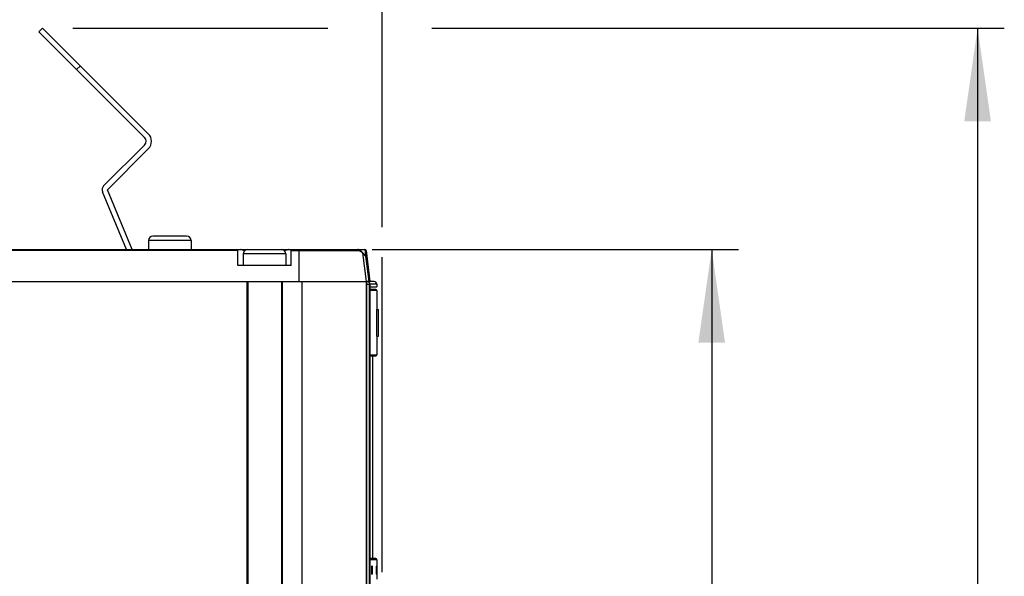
# Model space of a CAD drawing. Extents: x 0 to 594, y 0 to 420.
# Tile 19 of 53: x 234 to 271, y 253 to 274. Entities that reach past the tile are written whole.
import ezdxf

# ---------------------------------------------------------------- set-up
doc = ezdxf.new("R2010")
doc.units = 0
doc.header["$LTSCALE"] = 32.67
doc.layers.get('0').update_dxf_attribs({"linetype": 'CONTINUOUS'})
doc.styles.get("Standard").update_dxf_attribs({"font": 'txt', "width": 0.8})
doc.dimstyles.get("Standard").update_dxf_attribs({"dimtxt": 2.5, "dimasz": 2.5, "dimexe": 1.25, "dimexo": 0.625, "dimtad": 1, "dimcen": 2.5, "dimazin": 3, "dimtfac": 1, "dimtmove": 0, "dimatfit": 3})

# ---------------------------------------------------------------- blocks, each defined once
blk = doc.blocks.new('_FILLED')
at = {"color": 0, "linetype": 'BYBLOCK'}
blk.add_solid([(0, 0), (-1, 0.143), (-1, -0.143)], dxfattribs=at)
blk = doc.blocks.new('*D9')
at = {"color": 2, "linetype": 'CONTINUOUS'}
for p, q in [((199.576, 273.39), (199.576, 293.263)), ((247.978, 266.382), (247.978, 293.263)), ((199.576, 292.263), (223.777, 292.263)), ((247.978, 292.263), (223.777, 292.263)), ((247.978, 253.442), (247.978, 265.248))]:
    blk.add_line(p, q, dxfattribs=at)
at = {"color": 2, "linetype": 'CONTINUOUS', "xscale": 3.5, "yscale": 3.5, "zscale": 3.5, "rotation": 180}
blk.add_blockref('_FILLED', (199.576, 292.263), dxfattribs=at)
at = {"color": 2, "linetype": 'CONTINUOUS', "xscale": 3.5, "yscale": 3.5, "zscale": 3.5}
blk.add_blockref('_FILLED', (247.978, 292.263), dxfattribs=at)
at = {"color": 5, "linetype": 'CONTINUOUS', "width": 0.8}
blk.add_text('242', height=3.5, dxfattribs=at).set_placement((219.485, 293.138))
blk = doc.blocks.new('*D10')
at = {"color": 2, "linetype": 'CONTINUOUS'}
for p, q in [((236.394, 273.841), (245.941, 273.841)), ((249.837, 273.841), (271.285, 273.841)), ((270.285, 273.841), (270.285, 213.592)), ((270.285, 153.343), (270.285, 213.592)), ((211.719, 153.343), (271.285, 153.343))]:
    blk.add_line(p, q, dxfattribs=at)
at = {"color": 2, "linetype": 'CONTINUOUS', "xscale": 3.5, "yscale": 3.5, "zscale": 3.5}
for p, rotation in [((270.285, 273.841), 90), ((270.285, 153.343), 270)]:
    blk.add_blockref('_FILLED', p, dxfattribs=dict(at, rotation=rotation))
at = {"color": 5, "linetype": 'CONTINUOUS', "width": 0.8}
blk.add_text('602', height=3.5, rotation=90, dxfattribs=at).set_placement((269.41, 209.553))
blk = doc.blocks.new('*D12')
at = {"color": 2, "linetype": 'CONTINUOUS'}
for p, q in [((247.607, 265.543), (261.325, 265.543)), ((260.325, 265.543), (260.325, 219.543)), ((260.325, 173.543), (260.325, 219.543)), ((248.493, 173.543), (261.325, 173.543))]:
    blk.add_line(p, q, dxfattribs=at)
at = {"color": 2, "linetype": 'CONTINUOUS', "xscale": 3.5, "yscale": 3.5, "zscale": 3.5}
for p, rotation in [((260.325, 265.543), 90), ((260.325, 173.543), 270)]:
    blk.add_blockref('_FILLED', p, dxfattribs=dict(at, rotation=rotation))
at = {"color": 5, "linetype": 'CONTINUOUS', "width": 0.8}
blk.add_text('460', height=3.5, rotation=90, dxfattribs=at).set_placement((259.45, 215.368))

msp = doc.modelspace()

# ---------------------------------------------------------------- linework, layer by layer
at = {"color": 7, "linetype": 'CONTINUOUS'}
for p, q in [((235.121, 273.699), (235.262, 273.841)), ((239.08, 269.739), (235.121, 273.699)), ((239.222, 269.881), (235.262, 273.841)), ((236.676, 272.426), (236.535, 272.285)), ((237.549, 267.925), (239.08, 269.457)), ((237.69, 267.783), (239.222, 269.315)), ((238.618, 265.543), (237.69, 267.783)), ((238.401, 265.543), (237.505, 267.707)), ((240.656, 266.043), (239.396, 266.043)), ((239.226, 265.873), (239.226, 265.543)), ((240.826, 265.873), (239.226, 265.873)), ((240.826, 265.873), (240.826, 265.543)), ((200.076, 265.543), (247.331, 265.543)), ((233.002, 265.521), (242.576, 265.521)), ((242.576, 264.943), (242.576, 265.543)), ((242.776, 265.373), (242.776, 264.943)), ((244.376, 265.373), (242.776, 265.373)), ((244.376, 265.373), (244.376, 264.943)), ((244.576, 264.943), (244.576, 265.543)), ((244.576, 265.499), (247.109, 265.499)), ((244.868, 264.343), (244.868, 265.543)), ((247.14, 265.509), (247.083, 265.539)), ((247.248, 265.411), (247.212, 265.441)), ((247.347, 265.328), (247.234, 265.44)), ((247.248, 265.411), (247.377, 264.343)), ((247.362, 265.297), (247.248, 265.411)), ((247.331, 265.543), (247.356, 265.343)), ((247.331, 265.343), (247.356, 265.343)), ((247.362, 265.297), (247.481, 264.343)), ((247.381, 265.499), (247.523, 264.343)), ((244.576, 264.943), (242.576, 264.943)), ((199.796, 264.343), (247.523, 264.343)), ((242.916, 264.343), (242.916, 174.003)), ((242.944, 264.343), (242.944, 174.003)), ((244.207, 264.343), (244.207, 174.003)), ((244.236, 264.343), (244.236, 174.003)), ((244.976, 264.343), (244.976, 174.003)), ((247.376, 264.343), (247.376, 174.003)), ((247.376, 264.243), (247.517, 264.243)), ((247.408, 238.148), (247.408, 264.343)), ((247.434, 264.342), (247.417, 264.343)), ((247.433, 264.342), (247.448, 264.338)), ((247.678, 264.341), (247.436, 264.341)), ((247.448, 264.338), (247.462, 264.332)), ((247.462, 264.332), (247.474, 264.325)), ((247.507, 238.243), (247.507, 264.243)), ((247.516, 264.243), (247.516, 238.243)), ((247.517, 264.243), (247.517, 264.247)), ((247.517, 264.243), (247.517, 238.243)), ((247.778, 264.241), (247.517, 264.241)), ((247.517, 264.141), (247.778, 264.141)), ((247.778, 264.241), (247.778, 264.141)), ((247.738, 264.043), (247.517, 264.043)), ((247.778, 264.003), (247.517, 264.003)), ((247.778, 264.003), (247.778, 263.293)), ((247.769, 263.293), (247.769, 262.293)), ((247.769, 263.293), (247.838, 263.293)), ((247.83, 263.293), (247.83, 262.293)), ((247.838, 262.293), (247.838, 263.293)), ((247.769, 262.293), (247.838, 262.293)), ((247.778, 262.293), (247.778, 261.593)), ((247.517, 261.553), (247.738, 261.553)), ((247.528, 261.486), (247.534, 261.544)), ((247.548, 261.593), (247.778, 261.593)), ((247.628, 253.953), (247.628, 261.553)), ((247.524, 261.333), (247.525, 261.413)), ((247.524, 254.156), (247.524, 261.333)), ((247.524, 261.333), (247.524, 261.333)), ((247.525, 261.413), (247.528, 261.486)), ((247.525, 254.094), (247.524, 254.173)), ((247.524, 254.173), (247.524, 254.173)), ((247.524, 254.139), (247.524, 254.156)), ((247.528, 254.021), (247.525, 254.094)), ((247.534, 253.963), (247.528, 254.021)), ((247.541, 253.926), (247.534, 253.963)), ((247.738, 253.953), (247.536, 253.953)), ((247.548, 253.913), (247.541, 253.926)), ((247.778, 253.913), (247.548, 253.913)), ((247.778, 253.913), (247.778, 253.187)), ((247.584, 253.633), (247.584, 253.413)), ((247.587, 253.673), (247.62, 253.673)), ((247.603, 253.633), (247.603, 253.413)), ((247.623, 253.633), (247.603, 253.633)), ((247.603, 253.413), (247.623, 253.413)), ((247.623, 253.413), (247.623, 253.633)), ((247.751, 253.633), (247.751, 253.413)), ((247.764, 253.633), (247.751, 253.633)), ((247.751, 253.413), (247.764, 253.413)), ((247.753, 253.673), (247.764, 253.673)), ((247.764, 253.413), (247.764, 253.633)), ((247.62, 253.373), (247.587, 253.373)), ((247.764, 253.373), (247.753, 253.373))]:
    msp.add_line(p, q, dxfattribs=at)
for points in [[(242.832, 265.5), (242.825, 265.501), (242.804, 265.506), (242.784, 265.511), (242.765, 265.516), (242.747, 265.521), (242.73, 265.527), (242.713, 265.532), (242.697, 265.538), (242.683, 265.543)], [(244.469, 265.543), (244.454, 265.538), (244.438, 265.532), (244.422, 265.527), (244.404, 265.521), (244.386, 265.516), (244.367, 265.511), (244.347, 265.506), (244.326, 265.501), (244.319, 265.5)], [(247.083, 265.539), (247.081, 265.54), (247.073, 265.543), (247.065, 265.543)], [(247.109, 265.499), (247.108, 265.508), (247.105, 265.517), (247.101, 265.524), (247.095, 265.531), (247.089, 265.536), (247.083, 265.539)], [(247.212, 265.441), (247.165, 265.47), (247.109, 265.499)], [(247.234, 265.44), (247.194, 265.474), (247.14, 265.509)], [(247.248, 265.411), (247.246, 265.421), (247.242, 265.43), (247.236, 265.438), (247.234, 265.44)], [(247.347, 265.328), (247.351, 265.323), (247.357, 265.315), (247.36, 265.306), (247.362, 265.297)], [(247.406, 265.298), (247.404, 265.308), (247.4, 265.316), (247.395, 265.324), (247.389, 265.331), (247.381, 265.336), (247.373, 265.34), (247.365, 265.343), (247.356, 265.343)], [(247.408, 264.343), (247.423, 264.342), (247.439, 264.338), (247.453, 264.332), (247.466, 264.324), (247.478, 264.314), (247.488, 264.302), (247.496, 264.289), (247.502, 264.274), (247.506, 264.259), (247.507, 264.243)], [(247.466, 264.331), (247.45, 264.338), (247.434, 264.342)], [(247.517, 264.247), (247.515, 264.263), (247.51, 264.28), (247.503, 264.295), (247.493, 264.309), (247.48, 264.321), (247.466, 264.331)], [(247.476, 264.324), (247.487, 264.314), (247.497, 264.302), (247.505, 264.289), (247.511, 264.274), (247.515, 264.259), (247.516, 264.243)], [(247.527, 261.463), (247.528, 261.474), (247.529, 261.485), (247.529, 261.495), (247.53, 261.505)], [(247.531, 261.514), (247.532, 261.522), (247.533, 261.53), (247.534, 261.537), (247.534, 261.544), (247.535, 261.55), (247.536, 261.555)], [(247.534, 261.544), (247.541, 261.581), (247.548, 261.593)], [(247.537, 261.56), (247.538, 261.564), (247.539, 261.567), (247.539, 261.569), (247.54, 261.571), (247.54, 261.571)], [(247.548, 261.593), (247.542, 261.573), (247.539, 261.57)], [(247.524, 261.381), (247.525, 261.396), (247.525, 261.41), (247.526, 261.424), (247.526, 261.438)], [(247.524, 261.333), (247.524, 261.35), (247.524, 261.366)], [(247.526, 254.062), (247.526, 254.076), (247.525, 254.091), (247.525, 254.106), (247.524, 254.122)], [(247.54, 253.935), (247.54, 253.935), (247.54, 253.936), (247.539, 253.938), (247.538, 253.941), (247.537, 253.945), (247.537, 253.95), (247.536, 253.955), (247.535, 253.961), (247.534, 253.968), (247.533, 253.976), (247.532, 253.984), (247.531, 253.993), (247.53, 254.003), (247.529, 254.013), (247.528, 254.025), (247.528, 254.036), (247.527, 254.049)], [(247.539, 253.936), (247.543, 253.933), (247.548, 253.913)], [(247.587, 253.673), (247.586, 253.668), (247.585, 253.653), (247.584, 253.633)], [(247.584, 253.413), (247.585, 253.393), (247.586, 253.379), (247.587, 253.373)], [(247.603, 253.633), (247.603, 253.653), (247.602, 253.668), (247.6, 253.673)], [(247.6, 253.373), (247.602, 253.379), (247.603, 253.394), (247.603, 253.413)], [(247.623, 253.633), (247.623, 253.654), (247.622, 253.668), (247.62, 253.673)], [(247.62, 253.373), (247.622, 253.379), (247.623, 253.393), (247.623, 253.413)], [(247.753, 253.673), (247.752, 253.668), (247.752, 253.653), (247.751, 253.633)], [(247.751, 253.413), (247.752, 253.393), (247.752, 253.379), (247.753, 253.373)], [(247.764, 253.633), (247.764, 253.653), (247.764, 253.668), (247.764, 253.673)], [(247.764, 253.373), (247.764, 253.379), (247.764, 253.393), (247.764, 253.413)]]:
    msp.add_lwpolyline(points, dxfattribs=at)
for centre, radius, start, end in [((238.939, 269.598), 0.2, 315, 45), ((238.939, 269.598), 0.4, 315, 45), ((237.69, 267.783), 0.2, 135, 202.5), ((239.396, 265.873), 0.17, 90, 180), ((240.656, 265.873), 0.17, 0, 90), ((242.946, 265.373), 0.17, 90, 180), ((244.206, 265.373), 0.17, 0, 90), ((247.331, 265.493), 0.05, 7, 90), ((247.678, 264.241), 0.1, 0, 90), ((247.738, 264.003), 0.04, 0, 90), ((247.738, 261.593), 0.04, 270.0001, 360), ((247.738, 253.913), 0.04, 0, 89.9999)]:
    msp.add_arc(centre, radius, start, end, dxfattribs=at)

# ---------------------------------------------------------------- dimensions: what is measured, and where the dimension line sits
at = {"color": 2, "linetype": 'CONTINUOUS'}
dim = msp.add_linear_dim(base=(247.978, 292.263), p1=(199.576, 273.39), p2=(247.978, 253.442), dimstyle='Standard', dxfattribs=at)
dim.commit()
dim.dimension.update_dxf_attribs({"geometry": '*D9', "text_midpoint": (223.685, 294.888), "dimtype": 128})
for base, p1, p2, angle, picture, middle in [((270.285, 273.841), (211.719, 153.343), (236.394, 273.841), 90, '*D10', (267.66, 213.753)), ((260.325, 173.543), (247.607, 265.543), (248.493, 173.543), 270, '*D12', (257.7, 219.568))]:
    dim = msp.add_linear_dim(base=base, p1=p1, p2=p2, angle=angle, dimstyle='Standard', dxfattribs=at)
    dim.commit()
    dim.dimension.update_dxf_attribs({"geometry": picture, "text_midpoint": middle, "dimtype": 128})

doc.saveas('drawing.dxf')
